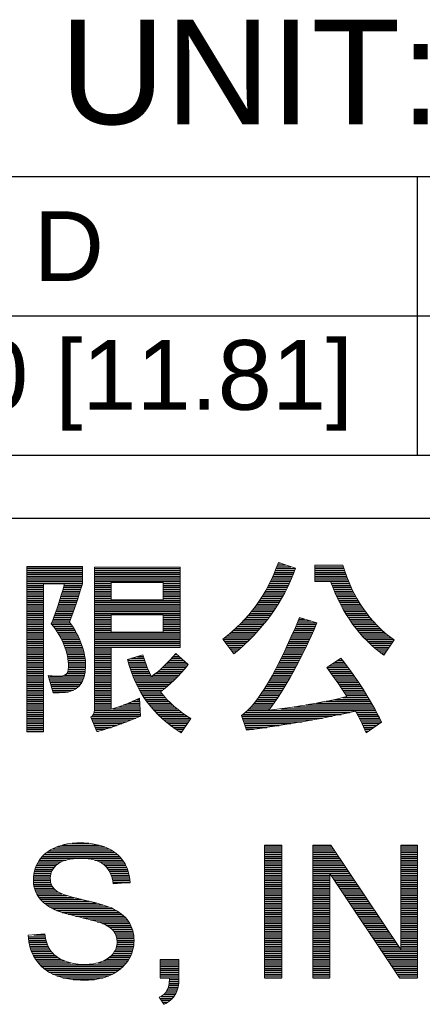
# Model space of a CAD drawing. Header units: millimetres. Extents: x 0 to 2125, y 1 to 1486.
# Tile 25 of 55: x 769 to 841, y 175 to 352. Entities that reach past the tile are written whole.
import ezdxf

# ---------------------------------------------------------------- set-up
doc = ezdxf.new("R2010")
doc.units = ezdxf.units.MM
doc.header["$LTSCALE"] = 77.505185
doc.layers.get('0').update_dxf_attribs({"linetype": 'CONTINUOUS'})
doc.layers.add('DF', color=3, linetype='CONTINUOUS')
doc.layers.add('TXT', color=7, linetype='CONTINUOUS')
doc.styles.get("Standard").update_dxf_attribs({"font": 'arial.ttf'})

# ---------------------------------------------------------------- blocks, each defined once
blk = doc.blocks.new('A$C16500')
at = {"color": 4}
for p, q in [((143.027, 18.912), (145.429, 18.912)), ((143.027, 18.831), (145.429, 18.831)), ((143.027, 18.75), (145.429, 18.75)), ((145.946, 18.831), (149.652, 18.831)), ((145.946, 18.75), (149.652, 18.75)), ((153.765, 18.75), (154.602, 18.75)), ((153.798, 18.831), (154.632, 18.831)), ((153.829, 18.912), (154.437, 18.912)), ((153.86, 18.992), (154.201, 18.992)), ((153.889, 19.073), (153.965, 19.073)), ((155.469, 18.912), (156.701, 18.912)), ((155.469, 18.831), (156.726, 18.831)), ((155.469, 18.75), (156.752, 18.75)), ((143.027, 18.669), (145.429, 18.669)), ((143.027, 18.589), (145.429, 18.589)), ((143.027, 18.508), (145.429, 18.508)), ((143.027, 18.427), (145.429, 18.427)), ((143.027, 18.346), (145.429, 18.346)), ((145.946, 18.669), (149.652, 18.669)), ((145.946, 18.589), (149.652, 18.589)), ((145.946, 18.508), (149.652, 18.508)), ((145.946, 18.427), (149.652, 18.427)), ((145.946, 18.346), (149.652, 18.346)), ((153.585, 18.346), (154.436, 18.346)), ((153.624, 18.427), (154.471, 18.427)), ((153.661, 18.508), (154.505, 18.508)), ((153.696, 18.589), (154.538, 18.589)), ((153.731, 18.669), (154.571, 18.669)), ((155.469, 18.669), (156.78, 18.669)), ((155.469, 18.589), (156.808, 18.589)), ((155.469, 18.508), (156.837, 18.508)), ((155.469, 18.427), (156.868, 18.427)), ((155.469, 18.346), (156.899, 18.346)), ((143.027, 18.266), (145.429, 18.266)), ((143.027, 18.185), (145.429, 18.185)), ((143.027, 18.104), (143.743, 18.104)), ((143.027, 18.023), (143.743, 18.023)), ((143.027, 17.943), (143.743, 17.943)), ((144.587, 17.943), (145.359, 17.943)), ((144.611, 18.023), (145.383, 18.023)), ((144.635, 18.104), (145.408, 18.104)), ((145.946, 18.266), (149.652, 18.266)), ((145.946, 18.185), (146.672, 18.185)), ((145.946, 18.104), (146.672, 18.104)), ((145.946, 18.023), (146.672, 18.023)), ((145.946, 17.943), (146.672, 17.943)), ((148.909, 18.185), (149.652, 18.185)), ((148.909, 18.104), (149.652, 18.104)), ((148.909, 18.023), (149.652, 18.023)), ((148.909, 17.943), (149.652, 17.943)), ((153.376, 17.943), (154.245, 17.943)), ((153.421, 18.023), (154.285, 18.023)), ((153.464, 18.104), (154.324, 18.104)), ((153.506, 18.185), (154.363, 18.185)), ((153.546, 18.266), (154.4, 18.266)), ((156.15, 18.266), (156.932, 18.266)), ((156.18, 18.185), (156.966, 18.185)), ((156.211, 18.104), (157.001, 18.104)), ((156.242, 18.023), (157.037, 18.023)), ((156.275, 17.943), (157.075, 17.943)), ((143.027, 17.862), (143.743, 17.862)), ((143.027, 17.781), (143.743, 17.781)), ((143.027, 17.7), (143.743, 17.7)), ((143.027, 17.62), (143.743, 17.62)), ((143.027, 17.539), (143.743, 17.539)), ((143.027, 17.458), (143.743, 17.458)), ((144.438, 17.458), (145.206, 17.458)), ((144.464, 17.539), (145.232, 17.539)), ((144.489, 17.62), (145.258, 17.62)), ((144.514, 17.7), (145.284, 17.7)), ((144.538, 17.781), (145.309, 17.781)), ((144.563, 17.862), (145.334, 17.862)), ((145.946, 17.862), (146.672, 17.862)), ((145.946, 17.781), (146.672, 17.781)), ((145.946, 17.7), (146.672, 17.7)), ((145.946, 17.62), (146.672, 17.62)), ((145.946, 17.539), (146.672, 17.539)), ((145.946, 17.458), (149.652, 17.458)), ((148.909, 17.862), (149.652, 17.862)), ((148.909, 17.781), (149.652, 17.781)), ((148.909, 17.7), (149.652, 17.7)), ((148.909, 17.62), (149.652, 17.62)), ((148.909, 17.539), (149.652, 17.539)), ((153.08, 17.458), (153.98, 17.458)), ((153.133, 17.539), (154.027, 17.539)), ((153.185, 17.62), (154.073, 17.62)), ((153.235, 17.7), (154.118, 17.7)), ((153.284, 17.781), (154.161, 17.781)), ((153.331, 17.862), (154.204, 17.862)), ((156.308, 17.862), (157.114, 17.862)), ((156.343, 17.781), (157.154, 17.781)), ((156.379, 17.7), (157.196, 17.7)), ((156.415, 17.62), (157.239, 17.62)), ((156.453, 17.539), (157.284, 17.539)), ((156.492, 17.458), (157.33, 17.458)), ((143.027, 17.377), (143.743, 17.377)), ((143.027, 17.297), (143.743, 17.297)), ((143.027, 17.216), (143.743, 17.216)), ((143.027, 17.135), (143.743, 17.135)), ((143.027, 17.054), (143.743, 17.054)), ((144.306, 17.054), (145.069, 17.054)), ((144.333, 17.135), (145.097, 17.135)), ((144.36, 17.216), (145.125, 17.216)), ((144.386, 17.297), (145.152, 17.297)), ((144.412, 17.377), (145.179, 17.377)), ((145.946, 17.377), (149.652, 17.377)), ((145.946, 17.297), (149.652, 17.297)), ((145.946, 17.216), (149.652, 17.216)), ((145.946, 17.135), (149.652, 17.135)), ((145.946, 17.054), (149.652, 17.054)), ((152.788, 17.054), (153.726, 17.054)), ((152.85, 17.135), (153.779, 17.135)), ((152.91, 17.216), (153.831, 17.216)), ((152.969, 17.297), (153.882, 17.297)), ((153.025, 17.377), (153.932, 17.377)), ((156.532, 17.377), (157.378, 17.377)), ((156.573, 17.297), (157.428, 17.297)), ((156.616, 17.216), (157.48, 17.216)), ((156.659, 17.135), (157.534, 17.135)), ((156.705, 17.054), (157.589, 17.054)), ((143.027, 16.974), (143.743, 16.974)), ((143.027, 16.893), (143.743, 16.893)), ((143.027, 16.812), (143.743, 16.812)), ((143.027, 16.731), (143.743, 16.731)), ((143.027, 16.651), (143.743, 16.651)), ((144.163, 16.651), (144.922, 16.651)), ((144.193, 16.731), (144.952, 16.731)), ((144.222, 16.812), (144.982, 16.812)), ((144.251, 16.893), (145.011, 16.893)), ((144.279, 16.974), (145.04, 16.974)), ((145.946, 16.974), (149.652, 16.974)), ((145.946, 16.893), (149.652, 16.893)), ((145.946, 16.812), (146.672, 16.812)), ((145.946, 16.731), (146.672, 16.731)), ((145.946, 16.651), (146.672, 16.651)), ((148.909, 16.812), (149.652, 16.812)), ((148.909, 16.731), (149.652, 16.731)), ((148.909, 16.651), (149.652, 16.651)), ((152.447, 16.651), (153.437, 16.651)), ((152.52, 16.731), (153.497, 16.731)), ((152.59, 16.812), (153.557, 16.812)), ((152.658, 16.893), (153.614, 16.893)), ((152.724, 16.974), (153.671, 16.974)), ((154.777, 16.651), (155.018, 16.651)), ((156.751, 16.974), (157.647, 16.974)), ((156.799, 16.893), (157.707, 16.893)), ((156.849, 16.812), (157.769, 16.812)), ((156.9, 16.731), (157.834, 16.731)), ((156.952, 16.651), (157.901, 16.651)), ((143.027, 16.57), (143.743, 16.57)), ((143.027, 16.489), (143.743, 16.489)), ((143.027, 16.408), (143.743, 16.408)), ((143.027, 16.328), (143.743, 16.328)), ((143.027, 16.247), (143.743, 16.247)), ((144.101, 16.489), (144.896, 16.489)), ((144.113, 16.408), (144.95, 16.408)), ((144.133, 16.57), (144.891, 16.57)), ((144.174, 16.328), (145.002, 16.328)), ((144.233, 16.247), (145.052, 16.247)), ((145.946, 16.57), (146.672, 16.57)), ((145.946, 16.489), (146.672, 16.489)), ((145.946, 16.408), (146.672, 16.408)), ((145.946, 16.328), (146.672, 16.328)), ((145.946, 16.247), (146.672, 16.247)), ((148.909, 16.57), (149.652, 16.57)), ((148.909, 16.489), (149.652, 16.489)), ((148.909, 16.408), (149.652, 16.408)), ((148.909, 16.328), (149.652, 16.328)), ((148.909, 16.247), (149.652, 16.247)), ((152.046, 16.247), (153.108, 16.247)), ((152.132, 16.328), (153.177, 16.328)), ((152.215, 16.408), (153.245, 16.408)), ((152.295, 16.489), (153.31, 16.489)), ((152.372, 16.57), (153.374, 16.57)), ((154.607, 16.247), (155.454, 16.247)), ((154.641, 16.328), (155.49, 16.328)), ((154.676, 16.408), (155.525, 16.408)), ((154.71, 16.489), (155.559, 16.489)), ((154.744, 16.57), (155.291, 16.57)), ((157.007, 16.57), (157.971, 16.57)), ((157.063, 16.489), (158.044, 16.489)), ((157.121, 16.408), (158.12, 16.408)), ((157.181, 16.328), (158.2, 16.328)), ((157.243, 16.247), (158.282, 16.247)), ((143.027, 16.166), (143.743, 16.166)), ((143.027, 16.085), (143.743, 16.085)), ((143.027, 16.005), (143.743, 16.005)), ((143.027, 15.924), (143.743, 15.924)), ((143.027, 15.843), (143.743, 15.843)), ((143.027, 15.762), (143.743, 15.762)), ((144.288, 16.166), (145.099, 16.166)), ((144.341, 16.085), (145.145, 16.085)), ((144.392, 16.005), (145.189, 16.005)), ((144.439, 15.924), (145.23, 15.924)), ((144.484, 15.843), (145.269, 15.843)), ((144.526, 15.762), (145.306, 15.762)), ((145.946, 16.166), (146.672, 16.166)), ((145.946, 16.085), (149.652, 16.085)), ((145.946, 16.005), (149.652, 16.005)), ((145.946, 15.924), (149.652, 15.924)), ((145.946, 15.843), (149.652, 15.843)), ((145.946, 15.762), (149.652, 15.762)), ((148.909, 16.166), (149.652, 16.166)), ((151.506, 15.762), (152.655, 15.762)), ((151.57, 15.843), (152.735, 15.843)), ((151.672, 15.924), (152.814, 15.924)), ((151.771, 16.005), (152.89, 16.005)), ((151.866, 16.085), (152.965, 16.085)), ((151.958, 16.166), (153.037, 16.166)), ((154.393, 15.762), (155.237, 15.762)), ((154.43, 15.843), (155.274, 15.843)), ((154.465, 15.924), (155.311, 15.924)), ((154.501, 16.005), (155.347, 16.005)), ((154.537, 16.085), (155.383, 16.085)), ((154.572, 16.166), (155.419, 16.166)), ((157.308, 16.166), (158.369, 16.166)), ((157.374, 16.085), (158.46, 16.085)), ((157.443, 16.005), (158.555, 16.005)), ((157.515, 15.924), (158.655, 15.924)), ((157.589, 15.843), (158.76, 15.843)), ((157.666, 15.762), (158.87, 15.762)), ((143.027, 15.682), (143.743, 15.682)), ((143.027, 15.601), (143.743, 15.601)), ((143.027, 15.52), (143.743, 15.52)), ((143.027, 15.439), (143.743, 15.439)), ((143.027, 15.359), (143.743, 15.359)), ((144.565, 15.682), (145.34, 15.682)), ((144.602, 15.601), (145.373, 15.601)), ((144.635, 15.52), (145.403, 15.52)), ((144.666, 15.439), (145.43, 15.439)), ((144.695, 15.359), (145.455, 15.359)), ((145.946, 15.682), (149.652, 15.682)), ((145.946, 15.601), (149.652, 15.601)), ((145.946, 15.52), (149.652, 15.52)), ((145.946, 15.439), (149.652, 15.439)), ((145.946, 15.359), (146.672, 15.359)), ((151.567, 15.682), (152.572, 15.682)), ((151.627, 15.601), (152.487, 15.601)), ((151.688, 15.52), (152.399, 15.52)), ((151.749, 15.439), (152.31, 15.439)), ((151.809, 15.359), (152.218, 15.359)), ((154.208, 15.359), (155.047, 15.359)), ((154.246, 15.439), (155.086, 15.439)), ((154.283, 15.52), (155.124, 15.52)), ((154.32, 15.601), (155.162, 15.601)), ((154.357, 15.682), (155.2, 15.682)), ((157.747, 15.682), (158.848, 15.682)), ((157.83, 15.601), (158.793, 15.601)), ((157.917, 15.52), (158.739, 15.52)), ((158.008, 15.439), (158.684, 15.439)), ((158.103, 15.359), (158.63, 15.359)), ((143.027, 15.278), (143.743, 15.278)), ((143.027, 15.197), (143.743, 15.197)), ((143.027, 15.116), (143.743, 15.116)), ((143.027, 15.036), (143.743, 15.036)), ((143.027, 14.955), (143.743, 14.955)), ((144.72, 15.278), (145.478, 15.278)), ((144.743, 15.197), (145.498, 15.197)), ((144.763, 15.116), (145.516, 15.116)), ((144.78, 15.036), (145.531, 15.036)), ((144.794, 14.955), (145.544, 14.955)), ((145.946, 15.278), (146.672, 15.278)), ((145.946, 15.197), (146.672, 15.197)), ((145.946, 15.116), (146.672, 15.116)), ((145.946, 15.036), (146.672, 15.036)), ((145.946, 14.955), (146.672, 14.955)), ((147.546, 14.955), (148.089, 14.955)), ((147.807, 15.036), (148.064, 15.036)), ((149.284, 14.955), (149.701, 14.955)), ((149.357, 15.036), (149.612, 15.036)), ((149.427, 15.116), (149.524, 15.116)), ((151.87, 15.278), (152.123, 15.278)), ((151.93, 15.197), (152.026, 15.197)), ((154.013, 14.955), (154.848, 14.955)), ((154.053, 15.036), (154.888, 15.036)), ((154.092, 15.116), (154.929, 15.116)), ((154.131, 15.197), (154.969, 15.197)), ((154.17, 15.278), (155.008, 15.278)), ((156.588, 14.955), (156.594, 14.955)), ((158.202, 15.278), (158.575, 15.278)), ((158.306, 15.197), (158.52, 15.197)), ((158.416, 15.116), (158.466, 15.116)), ((143.027, 14.874), (143.743, 14.874)), ((143.027, 14.793), (143.743, 14.793)), ((143.027, 14.713), (143.743, 14.713)), ((143.027, 14.632), (143.743, 14.632)), ((143.027, 14.551), (143.743, 14.551)), ((143.027, 14.47), (143.743, 14.47)), ((144.805, 14.874), (145.554, 14.874)), ((144.814, 14.793), (145.561, 14.793)), ((144.816, 14.47), (145.561, 14.47)), ((144.82, 14.713), (145.565, 14.713)), ((144.822, 14.551), (145.566, 14.551)), ((144.823, 14.632), (145.567, 14.632)), ((145.946, 14.874), (146.672, 14.874)), ((145.946, 14.793), (146.672, 14.793)), ((145.946, 14.713), (146.672, 14.713)), ((145.946, 14.632), (146.672, 14.632)), ((145.946, 14.551), (146.672, 14.551)), ((145.946, 14.47), (146.672, 14.47)), ((147.379, 14.874), (148.115, 14.874)), ((147.401, 14.793), (148.142, 14.793)), ((147.424, 14.713), (148.17, 14.713)), ((147.449, 14.632), (148.201, 14.632)), ((147.474, 14.551), (148.233, 14.551)), ((147.501, 14.47), (148.266, 14.47)), ((148.793, 14.47), (149.822, 14.47)), ((148.883, 14.551), (149.892, 14.551)), ((148.969, 14.632), (149.961, 14.632)), ((149.052, 14.713), (149.968, 14.713)), ((149.132, 14.793), (149.879, 14.793)), ((149.209, 14.874), (149.79, 14.874)), ((153.766, 14.47), (154.594, 14.47)), ((153.808, 14.551), (154.637, 14.551)), ((153.85, 14.632), (154.68, 14.632)), ((153.892, 14.713), (154.723, 14.713)), ((153.933, 14.793), (154.765, 14.793)), ((153.973, 14.874), (154.806, 14.874)), ((155.985, 14.551), (156.905, 14.551)), ((156.045, 14.47), (156.965, 14.47)), ((156.09, 14.632), (156.845, 14.632)), ((156.215, 14.713), (156.783, 14.713)), ((156.339, 14.793), (156.721, 14.793)), ((156.463, 14.874), (156.658, 14.874)), ((143.027, 14.39), (143.743, 14.39)), ((143.027, 14.309), (143.743, 14.309)), ((143.027, 14.228), (143.743, 14.228)), ((143.027, 14.147), (143.743, 14.147)), ((143.027, 14.067), (143.743, 14.067)), ((143.967, 14.147), (145.505, 14.147)), ((143.989, 14.067), (145.478, 14.067)), ((144.654, 14.228), (145.527, 14.228)), ((144.76, 14.309), (145.542, 14.309)), ((144.798, 14.39), (145.554, 14.39)), ((145.946, 14.39), (146.672, 14.39)), ((145.946, 14.309), (146.672, 14.309)), ((145.946, 14.228), (146.672, 14.228)), ((145.946, 14.147), (146.672, 14.147)), ((145.946, 14.067), (146.672, 14.067)), ((147.53, 14.39), (148.302, 14.39)), ((147.559, 14.309), (148.34, 14.309)), ((147.59, 14.228), (148.38, 14.228)), ((147.623, 14.147), (149.524, 14.147)), ((147.657, 14.067), (149.444, 14.067)), ((148.497, 14.228), (149.602, 14.228)), ((148.601, 14.309), (149.677, 14.309)), ((148.699, 14.39), (149.751, 14.39)), ((153.543, 14.067), (154.368, 14.067)), ((153.589, 14.147), (154.415, 14.147)), ((153.634, 14.228), (154.46, 14.228)), ((153.679, 14.309), (154.505, 14.309)), ((153.723, 14.39), (154.55, 14.39)), ((156.104, 14.39), (157.024, 14.39)), ((156.163, 14.309), (157.082, 14.309)), ((156.222, 14.228), (157.139, 14.228)), ((156.28, 14.147), (157.196, 14.147)), ((156.338, 14.067), (157.252, 14.067)), ((143.027, 13.986), (143.743, 13.986)), ((143.027, 13.905), (143.743, 13.905)), ((143.027, 13.824), (143.743, 13.824)), ((143.027, 13.744), (143.743, 13.744)), ((143.027, 13.663), (143.743, 13.663)), ((144.012, 13.986), (145.444, 13.986)), ((144.034, 13.905), (145.4, 13.905)), ((144.057, 13.824), (145.345, 13.824)), ((144.08, 13.744), (145.274, 13.744)), ((144.102, 13.663), (145.18, 13.663)), ((145.946, 13.986), (146.672, 13.986)), ((145.946, 13.905), (146.672, 13.905)), ((145.946, 13.824), (146.672, 13.824)), ((145.946, 13.744), (146.672, 13.744)), ((145.946, 13.663), (146.672, 13.663)), ((147.692, 13.986), (149.362, 13.986)), ((147.729, 13.905), (149.276, 13.905)), ((147.768, 13.824), (149.187, 13.824)), ((147.808, 13.744), (149.094, 13.744)), ((147.85, 13.663), (148.997, 13.663)), ((153.301, 13.663), (154.128, 13.663)), ((153.351, 13.744), (154.177, 13.744)), ((153.401, 13.824), (154.226, 13.824)), ((153.449, 13.905), (154.274, 13.905)), ((153.497, 13.986), (154.322, 13.986)), ((156.395, 13.986), (157.307, 13.986)), ((156.452, 13.905), (157.361, 13.905)), ((156.507, 13.824), (157.415, 13.824)), ((156.562, 13.744), (157.467, 13.744)), ((156.616, 13.663), (157.52, 13.663)), ((143.027, 13.582), (143.743, 13.582)), ((143.027, 13.501), (143.743, 13.501)), ((143.027, 13.421), (143.743, 13.421)), ((143.027, 13.34), (143.743, 13.34)), ((143.027, 13.259), (143.743, 13.259)), ((144.125, 13.582), (145.046, 13.582)), ((144.148, 13.501), (144.82, 13.501)), ((145.946, 13.582), (146.672, 13.582)), ((145.946, 13.501), (146.672, 13.501)), ((145.946, 13.421), (146.672, 13.421)), ((145.946, 13.34), (146.672, 13.34)), ((145.946, 13.259), (146.672, 13.259)), ((147.894, 13.582), (148.895, 13.582)), ((147.94, 13.501), (148.8, 13.501)), ((147.988, 13.421), (148.864, 13.421)), ((148.038, 13.34), (148.931, 13.34)), ((148.09, 13.259), (149.002, 13.259)), ((153.029, 13.259), (153.869, 13.259)), ((153.087, 13.34), (153.922, 13.34)), ((153.142, 13.421), (153.975, 13.421)), ((153.197, 13.501), (154.027, 13.501)), ((153.249, 13.582), (154.078, 13.582)), ((156.67, 13.582), (157.571, 13.582)), ((156.679, 13.259), (157.769, 13.259)), ((156.721, 13.501), (157.622, 13.501)), ((156.772, 13.421), (157.672, 13.421)), ((156.821, 13.34), (157.721, 13.34)), ((143.027, 13.178), (143.743, 13.178)), ((143.027, 13.098), (143.743, 13.098)), ((143.027, 13.017), (143.743, 13.017)), ((143.027, 12.936), (143.743, 12.936)), ((143.027, 12.855), (143.743, 12.855)), ((143.027, 12.775), (143.743, 12.775)), ((145.946, 13.178), (146.672, 13.178)), ((145.946, 13.098), (146.672, 13.098)), ((145.946, 13.017), (146.672, 13.017)), ((145.946, 12.936), (146.672, 12.936)), ((145.946, 12.855), (146.672, 12.855)), ((145.946, 12.775), (146.672, 12.775)), ((146.746, 12.775), (147.921, 12.775)), ((146.987, 12.855), (147.916, 12.855)), ((147.205, 12.936), (147.912, 12.936)), ((147.406, 13.017), (147.908, 13.017)), ((147.596, 13.098), (147.903, 13.098)), ((147.776, 13.178), (147.899, 13.178)), ((148.145, 13.178), (149.076, 13.178)), ((148.202, 13.098), (149.154, 13.098)), ((148.261, 13.017), (149.235, 13.017)), ((148.323, 12.936), (149.322, 12.936)), ((148.388, 12.855), (149.412, 12.855)), ((148.456, 12.775), (149.508, 12.775)), ((152.632, 12.775), (153.527, 12.775)), ((152.707, 12.855), (153.587, 12.855)), ((152.777, 12.936), (153.645, 12.936)), ((152.844, 13.017), (153.703, 13.017)), ((152.908, 13.098), (153.759, 13.098)), ((152.97, 13.178), (153.814, 13.178)), ((154.002, 12.775), (158.047, 12.775)), ((154.578, 12.855), (158.002, 12.855)), ((155.086, 12.936), (157.957, 12.936)), ((155.541, 13.017), (157.911, 13.017)), ((155.954, 13.098), (157.864, 13.098)), ((156.332, 13.178), (157.817, 13.178)), ((143.027, 12.694), (143.743, 12.694)), ((143.027, 12.613), (143.743, 12.613)), ((143.027, 12.532), (143.743, 12.532)), ((143.027, 12.452), (143.743, 12.452)), ((143.027, 12.371), (143.743, 12.371)), ((145.804, 12.371), (147.732, 12.371)), ((145.84, 12.452), (147.921, 12.452)), ((145.901, 12.532), (147.934, 12.532)), ((145.932, 12.613), (147.929, 12.613)), ((145.944, 12.694), (147.925, 12.694)), ((148.527, 12.694), (149.609, 12.694)), ((148.601, 12.613), (149.715, 12.613)), ((148.678, 12.532), (149.828, 12.532)), ((148.76, 12.452), (149.947, 12.452)), ((148.845, 12.371), (150.074, 12.371)), ((152.309, 12.452), (156.215, 12.452)), ((152.336, 12.371), (155.805, 12.371)), ((152.371, 12.532), (156.603, 12.532)), ((152.466, 12.613), (156.971, 12.613)), ((152.553, 12.694), (158.09, 12.694)), ((157.251, 12.613), (158.134, 12.613)), ((157.298, 12.532), (158.176, 12.532)), ((157.343, 12.452), (158.218, 12.452)), ((157.386, 12.371), (158.26, 12.371)), ((143.027, 12.29), (143.743, 12.29)), ((143.027, 12.209), (143.743, 12.209)), ((143.027, 12.129), (143.743, 12.129)), ((143.027, 12.048), (143.743, 12.048)), ((143.027, 11.967), (143.743, 11.967)), ((145.839, 12.29), (147.537, 12.29)), ((145.874, 12.209), (147.336, 12.209)), ((145.909, 12.129), (147.126, 12.129)), ((145.943, 12.048), (146.906, 12.048)), ((145.978, 11.967), (146.672, 11.967)), ((148.934, 12.29), (150.077, 12.29)), ((149.028, 12.209), (150.021, 12.209)), ((149.127, 12.129), (149.966, 12.129)), ((149.231, 12.048), (149.91, 12.048)), ((149.341, 11.967), (149.854, 11.967)), ((152.364, 12.29), (155.373, 12.29)), ((152.391, 12.209), (154.916, 12.209)), ((152.419, 12.129), (154.434, 12.129)), ((152.447, 12.048), (153.926, 12.048)), ((152.474, 11.967), (153.389, 11.967)), ((157.428, 12.29), (158.3, 12.29)), ((157.468, 12.209), (158.341, 12.209)), ((157.508, 12.129), (158.254, 12.129)), ((157.546, 12.048), (158.137, 12.048)), ((157.583, 11.967), (158.02, 11.967)), ((143.027, 11.886), (143.743, 11.886)), ((143.027, 11.806), (143.743, 11.806)), ((146.013, 11.886), (146.417, 11.886)), ((146.047, 11.806), (146.127, 11.806)), ((149.456, 11.886), (149.798, 11.886)), ((149.579, 11.806), (149.742, 11.806)), ((152.502, 11.886), (152.822, 11.886)), ((157.619, 11.886), (157.904, 11.886)), ((157.655, 11.806), (157.787, 11.806)), ((144.554, 6.88), (146.145, 6.88)), ((144.978, 6.961), (145.702, 6.961)), ((153.288, 6.88), (154.048, 6.88)), ((155.38, 6.88), (156.161, 6.88)), ((159.177, 6.88), (159.906, 6.88)), ((143.698, 6.395), (147.024, 6.395)), ((143.779, 6.476), (146.939, 6.476)), ((143.875, 6.557), (146.839, 6.557)), ((143.99, 6.638), (146.721, 6.638)), ((144.131, 6.718), (146.576, 6.718)), ((144.311, 6.799), (146.393, 6.799)), ((153.288, 6.799), (154.048, 6.799)), ((153.288, 6.718), (154.048, 6.718)), ((153.288, 6.638), (154.048, 6.638)), ((153.288, 6.557), (154.048, 6.557)), ((153.288, 6.476), (154.048, 6.476)), ((153.288, 6.395), (154.048, 6.395)), ((155.38, 6.799), (156.215, 6.799)), ((155.38, 6.718), (156.269, 6.718)), ((155.38, 6.638), (156.323, 6.638)), ((155.38, 6.557), (156.377, 6.557)), ((155.38, 6.476), (156.431, 6.476)), ((155.38, 6.395), (156.485, 6.395)), ((159.177, 6.799), (159.906, 6.799)), ((159.177, 6.718), (159.906, 6.718)), ((159.177, 6.638), (159.906, 6.638)), ((159.177, 6.557), (159.906, 6.557)), ((159.177, 6.476), (159.906, 6.476)), ((159.177, 6.395), (159.906, 6.395)), ((143.433, 5.992), (144.28, 5.992)), ((143.473, 6.072), (144.374, 6.072)), ((143.518, 6.153), (144.506, 6.153)), ((143.569, 6.234), (144.718, 6.234)), ((143.629, 6.315), (147.097, 6.315)), ((145.963, 6.234), (147.161, 6.234)), ((146.171, 6.153), (147.216, 6.153)), ((146.307, 6.072), (147.265, 6.072)), ((146.406, 5.992), (147.307, 5.992)), ((153.288, 6.315), (154.048, 6.315)), ((153.288, 6.234), (154.048, 6.234)), ((153.288, 6.153), (154.048, 6.153)), ((153.288, 6.072), (154.048, 6.072)), ((153.288, 5.992), (154.048, 5.992)), ((155.38, 6.315), (156.539, 6.315)), ((155.38, 6.234), (156.593, 6.234)), ((155.38, 6.153), (156.647, 6.153)), ((155.38, 6.072), (156.701, 6.072)), ((155.38, 5.992), (156.755, 5.992)), ((159.177, 6.315), (159.906, 6.315)), ((159.177, 6.234), (159.906, 6.234)), ((159.177, 6.153), (159.906, 6.153)), ((159.177, 6.072), (159.906, 6.072)), ((159.177, 5.992), (159.906, 5.992)), ((143.319, 5.588), (144.051, 5.588)), ((143.332, 5.669), (144.072, 5.669)), ((143.349, 5.749), (144.103, 5.749)), ((143.372, 5.83), (144.147, 5.83)), ((143.4, 5.911), (144.205, 5.911)), ((146.484, 5.911), (147.345, 5.911)), ((146.546, 5.83), (147.377, 5.83)), ((146.597, 5.749), (147.405, 5.749)), ((146.638, 5.669), (147.429, 5.669)), ((146.672, 5.588), (147.448, 5.588)), ((153.288, 5.911), (154.048, 5.911)), ((153.288, 5.83), (154.048, 5.83)), ((153.288, 5.749), (154.048, 5.749)), ((153.288, 5.669), (154.048, 5.669)), ((153.288, 5.588), (154.048, 5.588)), ((155.38, 5.911), (156.809, 5.911)), ((155.38, 5.83), (156.863, 5.83)), ((155.38, 5.749), (156.918, 5.749)), ((155.38, 5.669), (156.972, 5.669)), ((155.38, 5.588), (156.109, 5.588)), ((156.151, 5.588), (157.026, 5.588)), ((159.177, 5.911), (159.906, 5.911)), ((159.177, 5.83), (159.906, 5.83)), ((159.177, 5.749), (159.906, 5.749)), ((159.177, 5.669), (159.906, 5.669)), ((159.177, 5.588), (159.906, 5.588)), ((143.307, 5.426), (144.039, 5.426)), ((143.308, 5.346), (144.045, 5.346)), ((143.311, 5.507), (144.041, 5.507)), ((143.312, 5.265), (144.06, 5.265)), ((143.322, 5.184), (144.086, 5.184)), ((146.699, 5.507), (147.463, 5.507)), ((146.721, 5.426), (147.475, 5.426)), ((146.739, 5.346), (147.483, 5.346)), ((146.752, 5.265), (147.488, 5.265)), ((153.288, 5.507), (154.048, 5.507)), ((153.288, 5.426), (154.048, 5.426)), ((153.288, 5.346), (154.048, 5.346)), ((153.288, 5.265), (154.048, 5.265)), ((153.288, 5.184), (154.048, 5.184)), ((155.38, 5.507), (156.109, 5.507)), ((155.38, 5.426), (156.109, 5.426)), ((155.38, 5.346), (156.109, 5.346)), ((155.38, 5.265), (156.109, 5.265)), ((155.38, 5.184), (156.109, 5.184)), ((156.205, 5.507), (157.08, 5.507)), ((156.259, 5.426), (157.134, 5.426)), ((156.313, 5.346), (157.188, 5.346)), ((156.367, 5.265), (157.242, 5.265)), ((156.421, 5.184), (157.296, 5.184)), ((159.177, 5.507), (159.906, 5.507)), ((159.177, 5.426), (159.906, 5.426)), ((159.177, 5.346), (159.906, 5.346)), ((159.177, 5.265), (159.906, 5.265)), ((159.177, 5.184), (159.906, 5.184)), ((143.336, 5.103), (144.126, 5.103)), ((143.356, 5.023), (144.181, 5.023)), ((143.381, 4.942), (144.258, 4.942)), ((143.413, 4.861), (144.373, 4.861)), ((143.451, 4.78), (144.542, 4.78)), ((143.496, 4.7), (144.765, 4.7)), ((153.288, 5.103), (154.048, 5.103)), ((153.288, 5.023), (154.048, 5.023)), ((153.288, 4.942), (154.048, 4.942)), ((153.288, 4.861), (154.048, 4.861)), ((153.288, 4.78), (154.048, 4.78)), ((153.288, 4.7), (154.048, 4.7)), ((155.38, 5.103), (156.109, 5.103)), ((155.38, 5.023), (156.109, 5.023)), ((155.38, 4.942), (156.109, 4.942)), ((155.38, 4.861), (156.109, 4.861)), ((155.38, 4.78), (156.109, 4.78)), ((155.38, 4.7), (156.109, 4.7)), ((156.475, 5.103), (157.35, 5.103)), ((156.529, 5.023), (157.404, 5.023)), ((156.583, 4.942), (157.458, 4.942)), ((156.637, 4.861), (157.512, 4.861)), ((156.691, 4.78), (157.566, 4.78)), ((156.745, 4.7), (157.62, 4.7)), ((159.177, 5.103), (159.906, 5.103)), ((159.177, 5.023), (159.906, 5.023)), ((159.177, 4.942), (159.906, 4.942)), ((159.177, 4.861), (159.906, 4.861)), ((159.177, 4.78), (159.906, 4.78)), ((159.177, 4.7), (159.906, 4.7)), ((143.55, 4.619), (145.041, 4.619)), ((143.613, 4.538), (145.369, 4.538)), ((143.688, 4.457), (145.714, 4.457)), ((143.775, 4.377), (146.03, 4.377)), ((143.878, 4.296), (146.312, 4.296)), ((153.288, 4.619), (154.048, 4.619)), ((153.288, 4.538), (154.048, 4.538)), ((153.288, 4.457), (154.048, 4.457)), ((153.288, 4.377), (154.048, 4.377)), ((153.288, 4.296), (154.048, 4.296)), ((155.38, 4.619), (156.109, 4.619)), ((155.38, 4.538), (156.109, 4.538)), ((155.38, 4.457), (156.109, 4.457)), ((155.38, 4.377), (156.109, 4.377)), ((155.38, 4.296), (156.109, 4.296)), ((156.799, 4.619), (157.674, 4.619)), ((156.853, 4.538), (157.728, 4.538)), ((156.907, 4.457), (157.782, 4.457)), ((156.961, 4.377), (157.836, 4.377)), ((157.015, 4.296), (157.89, 4.296)), ((159.177, 4.619), (159.906, 4.619)), ((159.177, 4.538), (159.906, 4.538)), ((159.177, 4.457), (159.906, 4.457)), ((159.177, 4.377), (159.906, 4.377)), ((159.177, 4.296), (159.906, 4.296)), ((144, 4.215), (146.552, 4.215)), ((144.145, 4.134), (146.739, 4.134)), ((144.328, 4.054), (146.89, 4.054)), ((144.557, 3.973), (147.017, 3.973)), ((144.828, 3.892), (147.126, 3.892)), ((153.288, 4.215), (154.048, 4.215)), ((153.288, 4.134), (154.048, 4.134)), ((153.288, 4.054), (154.048, 4.054)), ((153.288, 3.973), (154.048, 3.973)), ((153.288, 3.892), (154.048, 3.892)), ((155.38, 4.215), (156.109, 4.215)), ((155.38, 4.134), (156.109, 4.134)), ((155.38, 4.054), (156.109, 4.054)), ((155.38, 3.973), (156.109, 3.973)), ((155.38, 3.892), (156.109, 3.892)), ((157.069, 4.215), (157.944, 4.215)), ((157.123, 4.134), (157.998, 4.134)), ((157.177, 4.054), (158.052, 4.054)), ((157.231, 3.973), (158.106, 3.973)), ((157.285, 3.892), (158.16, 3.892)), ((159.177, 4.215), (159.906, 4.215)), ((159.177, 4.134), (159.906, 4.134)), ((159.177, 4.054), (159.906, 4.054)), ((159.177, 3.973), (159.906, 3.973)), ((159.177, 3.892), (159.906, 3.892)), ((145.135, 3.811), (147.219, 3.811)), ((145.466, 3.731), (147.299, 3.731)), ((145.781, 3.65), (147.368, 3.65)), ((146.068, 3.569), (147.426, 3.569)), ((146.301, 3.488), (147.476, 3.488)), ((146.473, 3.408), (147.518, 3.408)), ((153.288, 3.811), (154.048, 3.811)), ((153.288, 3.731), (154.048, 3.731)), ((153.288, 3.65), (154.048, 3.65)), ((153.288, 3.569), (154.048, 3.569)), ((153.288, 3.488), (154.048, 3.488)), ((153.288, 3.408), (154.048, 3.408)), ((155.38, 3.811), (156.109, 3.811)), ((155.38, 3.731), (156.109, 3.731)), ((155.38, 3.65), (156.109, 3.65)), ((155.38, 3.569), (156.109, 3.569)), ((155.38, 3.488), (156.109, 3.488)), ((155.38, 3.408), (156.109, 3.408)), ((157.339, 3.811), (158.214, 3.811)), ((157.393, 3.731), (158.268, 3.731)), ((157.447, 3.65), (158.322, 3.65)), ((157.501, 3.569), (158.376, 3.569)), ((157.555, 3.488), (158.43, 3.488)), ((157.609, 3.408), (158.484, 3.408)), ((159.177, 3.811), (159.906, 3.811)), ((159.177, 3.731), (159.906, 3.731)), ((159.177, 3.65), (159.906, 3.65)), ((159.177, 3.569), (159.906, 3.569)), ((159.177, 3.488), (159.906, 3.488)), ((159.177, 3.408), (159.906, 3.408)), ((143.326, 3.004), (143.81, 3.004)), ((146.603, 3.327), (147.554, 3.327)), ((146.7, 3.246), (147.584, 3.246)), ((146.772, 3.165), (147.608, 3.165)), ((146.827, 3.085), (147.627, 3.085)), ((146.868, 3.004), (147.642, 3.004)), ((153.288, 3.327), (154.048, 3.327)), ((153.288, 3.246), (154.048, 3.246)), ((153.288, 3.165), (154.048, 3.165)), ((153.288, 3.085), (154.048, 3.085)), ((153.288, 3.004), (154.048, 3.004)), ((155.38, 3.327), (156.109, 3.327)), ((155.38, 3.246), (156.109, 3.246)), ((155.38, 3.165), (156.109, 3.165)), ((155.38, 3.085), (156.109, 3.085)), ((155.38, 3.004), (156.109, 3.004)), ((157.663, 3.327), (158.538, 3.327)), ((157.717, 3.246), (158.592, 3.246)), ((157.771, 3.165), (158.646, 3.165)), ((157.825, 3.085), (158.7, 3.085)), ((157.879, 3.004), (158.754, 3.004)), ((159.177, 3.327), (159.906, 3.327)), ((159.177, 3.246), (159.906, 3.246)), ((159.177, 3.165), (159.906, 3.165)), ((159.177, 3.085), (159.906, 3.085)), ((159.177, 3.004), (159.906, 3.004)), ((143.09, 2.923), (143.822, 2.923)), ((143.095, 2.842), (143.837, 2.842)), ((143.104, 2.762), (143.857, 2.762)), ((143.116, 2.681), (143.88, 2.681)), ((143.131, 2.6), (143.907, 2.6)), ((146.897, 2.923), (147.652, 2.923)), ((146.915, 2.842), (147.657, 2.842)), ((146.922, 2.6), (147.651, 2.6)), ((146.925, 2.762), (147.659, 2.762)), ((146.928, 2.681), (147.657, 2.681)), ((153.288, 2.923), (154.048, 2.923)), ((153.288, 2.842), (154.048, 2.842)), ((153.288, 2.762), (154.048, 2.762)), ((153.288, 2.681), (154.048, 2.681)), ((153.288, 2.6), (154.048, 2.6)), ((155.38, 2.923), (156.109, 2.923)), ((155.38, 2.842), (156.109, 2.842)), ((155.38, 2.762), (156.109, 2.762)), ((155.38, 2.681), (156.109, 2.681)), ((155.38, 2.6), (156.109, 2.6)), ((157.933, 2.923), (158.808, 2.923)), ((157.987, 2.842), (158.862, 2.842)), ((158.041, 2.762), (158.916, 2.762)), ((158.095, 2.681), (158.97, 2.681)), ((158.149, 2.6), (159.024, 2.6)), ((159.177, 2.923), (159.906, 2.923)), ((159.177, 2.842), (159.906, 2.842)), ((159.177, 2.762), (159.906, 2.762)), ((159.177, 2.681), (159.906, 2.681)), ((159.177, 2.6), (159.906, 2.6)), ((143.15, 2.519), (143.941, 2.519)), ((143.173, 2.439), (143.981, 2.439)), ((143.199, 2.358), (144.028, 2.358)), ((143.23, 2.277), (144.086, 2.277)), ((143.265, 2.196), (144.157, 2.196)), ((146.759, 2.196), (147.553, 2.196)), ((146.812, 2.277), (147.582, 2.277)), ((146.854, 2.358), (147.607, 2.358)), ((146.886, 2.439), (147.626, 2.439)), ((146.909, 2.519), (147.641, 2.519)), ((153.288, 2.519), (154.048, 2.519)), ((153.288, 2.439), (154.048, 2.439)), ((153.288, 2.358), (154.048, 2.358)), ((153.288, 2.277), (154.048, 2.277)), ((153.288, 2.196), (154.048, 2.196)), ((155.38, 2.519), (156.109, 2.519)), ((155.38, 2.439), (156.109, 2.439)), ((155.38, 2.358), (156.109, 2.358)), ((155.38, 2.277), (156.109, 2.277)), ((155.38, 2.196), (156.109, 2.196)), ((158.203, 2.519), (159.079, 2.519)), ((158.256, 2.439), (159.133, 2.439)), ((158.31, 2.358), (159.906, 2.358)), ((158.364, 2.277), (159.906, 2.277)), ((158.418, 2.196), (159.906, 2.196)), ((159.177, 2.519), (159.906, 2.519)), ((159.177, 2.439), (159.906, 2.439)), ((143.305, 2.116), (144.245, 2.116)), ((143.349, 2.035), (144.353, 2.035)), ((143.399, 1.954), (144.489, 1.954)), ((143.455, 1.873), (144.662, 1.873)), ((143.518, 1.793), (144.907, 1.793)), ((143.588, 1.712), (147.258, 1.712)), ((146.091, 1.793), (147.325, 1.793)), ((146.325, 1.873), (147.383, 1.873)), ((146.483, 1.954), (147.434, 1.954)), ((146.601, 2.035), (147.479, 2.035)), ((146.69, 2.116), (147.519, 2.116)), ((148.792, 1.873), (149.596, 1.873)), ((148.792, 1.793), (149.596, 1.793)), ((148.792, 1.712), (149.596, 1.712)), ((153.288, 2.116), (154.048, 2.116)), ((153.288, 2.035), (154.048, 2.035)), ((153.288, 1.954), (154.048, 1.954)), ((153.288, 1.873), (154.048, 1.873)), ((153.288, 1.793), (154.048, 1.793)), ((153.288, 1.712), (154.048, 1.712)), ((155.38, 2.116), (156.109, 2.116)), ((155.38, 2.035), (156.109, 2.035)), ((155.38, 1.954), (156.109, 1.954)), ((155.38, 1.873), (156.109, 1.873)), ((155.38, 1.793), (156.109, 1.793)), ((155.38, 1.712), (156.109, 1.712)), ((158.472, 2.116), (159.906, 2.116)), ((158.526, 2.035), (159.906, 2.035)), ((158.58, 1.954), (159.906, 1.954)), ((158.634, 1.873), (159.906, 1.873)), ((158.688, 1.793), (159.906, 1.793)), ((158.742, 1.712), (159.906, 1.712)), ((143.668, 1.631), (147.182, 1.631)), ((143.76, 1.55), (147.095, 1.55)), ((143.865, 1.47), (146.994, 1.47)), ((143.989, 1.389), (146.875, 1.389)), ((144.139, 1.308), (146.733, 1.308)), ((148.792, 1.631), (149.596, 1.631)), ((148.792, 1.55), (149.596, 1.55)), ((148.792, 1.47), (149.596, 1.47)), ((148.792, 1.389), (149.596, 1.389)), ((148.792, 1.308), (149.596, 1.308)), ((153.288, 1.631), (154.048, 1.631)), ((153.288, 1.55), (154.048, 1.55)), ((153.288, 1.47), (154.048, 1.47)), ((153.288, 1.389), (154.048, 1.389)), ((153.288, 1.308), (154.048, 1.308)), ((155.38, 1.631), (156.109, 1.631)), ((155.38, 1.55), (156.109, 1.55)), ((155.38, 1.47), (156.109, 1.47)), ((155.38, 1.389), (156.109, 1.389)), ((155.38, 1.308), (156.109, 1.308)), ((158.796, 1.631), (159.906, 1.631)), ((158.85, 1.55), (159.906, 1.55)), ((158.904, 1.47), (159.906, 1.47)), ((158.958, 1.389), (159.906, 1.389)), ((159.012, 1.308), (159.906, 1.308)), ((144.327, 1.227), (146.558, 1.227)), ((144.583, 1.147), (146.327, 1.147)), ((145.031, 1.066), (145.944, 1.066)), ((148.792, 1.227), (149.596, 1.227)), ((148.792, 1.147), (149.596, 1.147)), ((149.172, 0.904), (149.584, 0.904)), ((149.182, 0.985), (149.591, 0.985)), ((149.189, 1.066), (149.595, 1.066)), ((153.288, 1.227), (154.048, 1.227)), ((153.288, 1.147), (154.048, 1.147)), ((155.38, 1.227), (156.109, 1.227)), ((155.38, 1.147), (156.109, 1.147)), ((159.066, 1.227), (159.906, 1.227)), ((159.12, 1.147), (159.906, 1.147)), ((149.013, 0.501), (149.48, 0.501)), ((149.069, 0.581), (149.513, 0.581)), ((149.109, 0.662), (149.538, 0.662)), ((149.137, 0.743), (149.558, 0.743)), ((149.157, 0.824), (149.573, 0.824)), ((148.774, 0.258), (149.318, 0.258)), ((148.819, 0.339), (149.385, 0.339)), ((148.827, 0.178), (149.232, 0.178)), ((148.879, 0.097), (149.123, 0.097)), ((148.932, 0.016), (148.977, 0.016)), ((148.935, 0.42), (149.439, 0.42))]:
    blk.add_line(p, q, dxfattribs=at)
at = {"color": 4, "lineweight": 5}
for points in [[(143.027, 11.779), (143.027, 11.779), (143.027, 18.921), (143.027, 18.921)], [(143.027, 18.921), (143.027, 18.921), (145.429, 18.921), (145.429, 18.921)], [(145.429, 18.921), (145.429, 18.921), (145.429, 18.177), (145.429, 18.177)], [(145.946, 12.735), (145.946, 12.735), (145.946, 18.896), (145.946, 18.896)], [(145.946, 18.896), (145.946, 18.896), (149.652, 18.896), (149.652, 18.896)], [(149.652, 18.896), (149.652, 18.896), (149.652, 15.425), (149.652, 15.425)], [(151.491, 15.783), (152.605, 16.621), (153.407, 17.725), (153.898, 19.096)], [(154.637, 18.843), (154.095, 17.378), (153.206, 16.147), (151.967, 15.149)], [(153.898, 19.096), (153.898, 19.096), (154.637, 18.843), (154.637, 18.843)], [(155.469, 18.279), (155.469, 18.279), (155.469, 18.986), (155.469, 18.986)], [(155.469, 18.986), (155.469, 18.986), (156.678, 18.986), (156.678, 18.986)], [(156.678, 18.986), (157.102, 17.566), (157.841, 16.486), (158.892, 15.747)], [(144.657, 18.177), (144.657, 18.177), (143.743, 18.177), (143.743, 18.177)], [(143.743, 18.177), (143.743, 18.177), (143.743, 11.779), (143.743, 11.779)], [(144.084, 16.446), (144.24, 16.833), (144.432, 17.41), (144.657, 18.177)], [(145.429, 18.177), (145.25, 17.57), (145.065, 17.019), (144.873, 16.522)], [(148.909, 18.23), (148.909, 18.23), (146.672, 18.23), (146.672, 18.23)], [(146.672, 18.23), (146.672, 18.23), (146.672, 17.487), (146.672, 17.487)], [(148.909, 17.487), (148.909, 17.487), (148.909, 18.23), (148.909, 18.23)], [(156.145, 18.279), (156.145, 18.279), (155.469, 18.279), (155.469, 18.279)], [(158.449, 15.092), (157.42, 15.822), (156.652, 16.883), (156.145, 18.279)], [(146.672, 17.487), (146.672, 17.487), (148.909, 17.487), (148.909, 17.487)], [(148.909, 16.832), (148.909, 16.832), (146.672, 16.832), (146.672, 16.832)], [(146.672, 16.832), (146.672, 16.832), (146.672, 16.088), (146.672, 16.088)], [(148.909, 16.088), (148.909, 16.088), (148.909, 16.832), (148.909, 16.832)], [(152.299, 12.478), (153.013, 12.993), (153.846, 14.405), (154.804, 16.714)], [(154.804, 16.714), (154.804, 16.714), (155.56, 16.491), (155.56, 16.491)], [(155.56, 16.491), (154.886, 14.91), (154.192, 13.651), (153.479, 12.71)], [(146.672, 16.088), (146.672, 16.088), (148.909, 16.088), (148.909, 16.088)], [(151.967, 15.149), (151.967, 15.149), (151.491, 15.783), (151.491, 15.783)], [(158.892, 15.747), (158.892, 15.747), (158.449, 15.092), (158.449, 15.092)], [(149.652, 15.425), (149.652, 15.425), (146.672, 15.425), (146.672, 15.425)], [(146.672, 15.425), (146.672, 15.425), (146.672, 12.752), (146.672, 12.752)], [(147.372, 14.901), (147.372, 14.901), (148.043, 15.109), (148.043, 15.109)], [(149.693, 11.735), (148.512, 12.451), (147.738, 13.506), (147.372, 14.901)], [(148.043, 15.109), (148.143, 14.754), (148.267, 14.439), (148.412, 14.165)], [(148.412, 14.165), (148.773, 14.426), (149.125, 14.759), (149.469, 15.166)], [(149.469, 15.166), (149.469, 15.166), (150.002, 14.681), (150.002, 14.681)], [(155.979, 14.559), (155.979, 14.559), (156.592, 14.958), (156.592, 14.958)], [(156.592, 14.958), (157.283, 14.091), (157.868, 13.169), (158.348, 12.194)], [(150.002, 14.681), (149.59, 14.184), (149.188, 13.792), (148.795, 13.508)], [(156.844, 13.3), (156.676, 13.59), (156.388, 14.01), (155.979, 14.559)], [(144.157, 13.466), (144.157, 13.466), (143.949, 14.21), (143.949, 14.21)], [(146.672, 12.752), (147.055, 12.868), (147.463, 13.029), (147.896, 13.234)], [(147.896, 13.234), (147.896, 13.234), (147.938, 12.459), (147.938, 12.459)], [(148.795, 13.508), (149.145, 13.054), (149.585, 12.667), (150.116, 12.345)], [(153.479, 12.71), (154.727, 12.854), (155.85, 13.05), (156.844, 13.3)], [(145.787, 12.41), (145.893, 12.477), (145.946, 12.587), (145.946, 12.735)], [(146.055, 11.788), (146.055, 11.788), (145.787, 12.41), (145.787, 12.41)], [(147.938, 12.459), (147.186, 12.133), (146.559, 11.91), (146.055, 11.788)], [(150.116, 12.345), (150.116, 12.345), (149.693, 11.735), (149.693, 11.735)], [(152.516, 11.844), (152.516, 11.844), (152.299, 12.478), (152.299, 12.478)], [(157.217, 12.67), (155.936, 12.369), (154.368, 12.094), (152.516, 11.844)], [(157.685, 11.735), (157.531, 12.098), (157.374, 12.41), (157.217, 12.67)], [(158.348, 12.194), (158.348, 12.194), (157.685, 11.735), (157.685, 11.735)], [(143.743, 11.779), (143.743, 11.779), (143.027, 11.779), (143.027, 11.779)], [(153.288, 1.137), (153.288, 1.137), (153.288, 6.882), (153.288, 6.882)], [(153.288, 6.882), (153.288, 6.882), (154.048, 6.882), (154.048, 6.882)], [(154.048, 6.882), (154.048, 6.882), (154.048, 1.137), (154.048, 1.137)], [(155.38, 1.137), (155.38, 1.137), (155.38, 6.882), (155.38, 6.882)], [(155.38, 6.882), (155.38, 6.882), (156.16, 6.882), (156.16, 6.882)], [(156.16, 6.882), (156.16, 6.882), (159.177, 2.372), (159.177, 2.372)], [(159.177, 2.372), (159.177, 2.372), (159.177, 6.882), (159.177, 6.882)], [(159.177, 6.882), (159.177, 6.882), (159.906, 6.882), (159.906, 6.882)], [(159.906, 6.882), (159.906, 6.882), (159.906, 1.137), (159.906, 1.137)], [(143.553, 6.209), (143.717, 6.462), (143.958, 6.653), (144.274, 6.784)], [(146.456, 6.774), (146.781, 6.637), (147.031, 6.435), (147.206, 6.169)], [(146.759, 5.209), (146.719, 5.571), (146.586, 5.847), (146.36, 6.031)], [(147.206, 6.169), (147.38, 5.903), (147.475, 5.601), (147.488, 5.263)], [(159.127, 1.137), (159.127, 1.137), (156.109, 5.651), (156.109, 5.651)], [(156.109, 5.651), (156.109, 5.651), (156.109, 1.137), (156.109, 1.137)], [(147.488, 5.263), (147.488, 5.263), (146.759, 5.209), (146.759, 5.209)], [(144.121, 4.147), (143.847, 4.29), (143.643, 4.469), (143.507, 4.682)], [(144.262, 4.938), (144.409, 4.805), (144.79, 4.668), (145.408, 4.529)], [(145.408, 4.529), (146.026, 4.389), (146.45, 4.267), (146.68, 4.163)], [(145.23, 3.788), (144.703, 3.915), (144.333, 4.034), (144.121, 4.147)], [(146.68, 4.163), (147.015, 4.007), (147.262, 3.812), (147.421, 3.577)], [(146.254, 3.507), (146.098, 3.567), (145.758, 3.661), (145.23, 3.788)], [(146.77, 3.169), (146.665, 3.304), (146.493, 3.416), (146.254, 3.507)], [(143.087, 2.983), (143.087, 2.983), (143.804, 3.046), (143.804, 3.046)], [(143.402, 1.95), (143.202, 2.254), (143.097, 2.599), (143.087, 2.983)], [(143.804, 3.046), (143.838, 2.758), (143.917, 2.523), (144.041, 2.338)], [(144.041, 2.338), (144.166, 2.153), (144.358, 2.005), (144.619, 1.891)], [(146.268, 1.85), (146.49, 1.937), (146.656, 2.054), (146.764, 2.204)], [(144.23, 1.267), (143.878, 1.418), (143.602, 1.645), (143.402, 1.95)], [(148.792, 1.137), (148.792, 1.137), (148.792, 1.941), (148.792, 1.941)], [(148.792, 1.941), (148.792, 1.941), (149.596, 1.941), (149.596, 1.941)], [(149.596, 1.941), (149.596, 1.941), (149.596, 1.137), (149.596, 1.137)], [(149.192, 1.137), (149.192, 1.137), (148.792, 1.137), (148.792, 1.137)], [(149.074, 0.59), (149.145, 0.717), (149.184, 0.899), (149.192, 1.137)], [(149.596, 1.137), (149.596, 0.841), (149.544, 0.603), (149.44, 0.421)], [(154.048, 1.137), (154.048, 1.137), (153.288, 1.137), (153.288, 1.137)], [(156.109, 1.137), (156.109, 1.137), (155.38, 1.137), (155.38, 1.137)], [(159.906, 1.137), (159.906, 1.137), (159.127, 1.137), (159.127, 1.137)], [(148.745, 0.302), (148.894, 0.368), (149.004, 0.464), (149.074, 0.59)], [(148.942, 0), (148.942, 0), (148.745, 0.302), (148.745, 0.302)], [(149.44, 0.421), (149.334, 0.241), (149.168, 0.1), (148.942, 0)]]:
    blk.add_open_spline(points, degree=3, dxfattribs=at)
for points, knots in [([(144.718, 14.264), (144.788, 14.318), (144.823, 14.426), (144.823, 14.588), (144.823, 14.588), (144.823, 15.2), (144.578, 15.821), (144.084, 16.446)], [0.375, 0.375, 0.375, 0.375, 0.4375, 0.4375, 0.4375, 0.4375, 0.5, 0.5, 0.5, 0.5]), ([(144.873, 16.522), (145.335, 15.854), (145.567, 15.221), (145.567, 14.625), (145.567, 14.625), (145.567, 13.848), (145.185, 13.458), (144.421, 13.458), (144.421, 13.458), (144.34, 13.458), (144.252, 13.461), (144.157, 13.466)], [0, 0, 0, 0, 0.0625, 0.0625, 0.0625, 0.0625, 0.125, 0.125, 0.125, 0.125, 0.1875, 0.1875, 0.1875, 0.1875]), ([(143.949, 14.21), (144.056, 14.192), (144.18, 14.182), (144.32, 14.182), (144.32, 14.182), (144.515, 14.182), (144.647, 14.208), (144.718, 14.264)], [0.25, 0.25, 0.25, 0.25, 0.3125, 0.3125, 0.3125, 0.3125, 0.375, 0.375, 0.375, 0.375]), ([(144.274, 6.784), (144.591, 6.914), (144.941, 6.979), (145.328, 6.979), (145.328, 6.979), (145.755, 6.979), (146.129, 6.911), (146.456, 6.774)], [0.42857143, 0.42857143, 0.42857143, 0.42857143, 0.45714286, 0.45714286, 0.45714286, 0.45714287, 0.48571429, 0.48571429, 0.48571429, 0.48571429]), ([(143.507, 4.682), (143.374, 4.894), (143.307, 5.132), (143.307, 5.397), (143.307, 5.397), (143.307, 5.686), (143.388, 5.958), (143.553, 6.209)], [0.34285714, 0.34285714, 0.34285714, 0.34285714, 0.37142857, 0.37142857, 0.37142857, 0.37142858, 0.4, 0.4, 0.4, 0.4]), ([(144.354, 6.057), (144.144, 5.888), (144.038, 5.685), (144.038, 5.448), (144.038, 5.448), (144.038, 5.241), (144.113, 5.071), (144.262, 4.938)], [0.65714286, 0.65714286, 0.65714286, 0.65714286, 0.68571429, 0.68571429, 0.68571429, 0.6857143, 0.71428571, 0.71428571, 0.71428571, 0.71428571]), ([(146.36, 6.031), (146.134, 6.217), (145.801, 6.309), (145.36, 6.309), (145.36, 6.309), (144.9, 6.309), (144.565, 6.225), (144.354, 6.057)], [0.6, 0.6, 0.6, 0.6, 0.62857143, 0.62857143, 0.62857143, 0.62857144, 0.65714286, 0.65714286, 0.65714286, 0.65714286]), ([(147.421, 3.577), (147.58, 3.34), (147.659, 3.067), (147.659, 2.759), (147.659, 2.759), (147.659, 2.453), (147.572, 2.165), (147.397, 1.895), (147.397, 1.895), (147.222, 1.625), (146.971, 1.415), (146.643, 1.264)], [0.8, 0.8, 0.8, 0.8, 0.82857143, 0.82857143, 0.82857143, 0.82857144, 0.85714286, 0.85714286, 0.85714286, 0.85714287, 0.88571429, 0.88571429, 0.88571429, 0.88571429]), ([(146.764, 2.204), (146.873, 2.355), (146.928, 2.519), (146.928, 2.697), (146.928, 2.697), (146.928, 2.877), (146.875, 3.034), (146.77, 3.169)], [0.17142857, 0.17142857, 0.17142857, 0.17142857, 0.2, 0.2, 0.2, 0.20000001, 0.22857143, 0.22857143, 0.22857143, 0.22857143]), ([(144.619, 1.891), (144.88, 1.778), (145.174, 1.722), (145.5, 1.722), (145.5, 1.722), (145.791, 1.722), (146.046, 1.764), (146.268, 1.85)], [0.08571429, 0.08571429, 0.08571429, 0.08571429, 0.11428571, 0.11428571, 0.11428571, 0.11428572, 0.14285714, 0.14285714, 0.14285714, 0.14285714]), ([(146.643, 1.264), (146.315, 1.114), (145.946, 1.039), (145.537, 1.039), (145.537, 1.039), (145.016, 1.039), (144.58, 1.114), (144.23, 1.267)], [0.88571429, 0.88571429, 0.88571429, 0.88571429, 0.91428571, 0.91428571, 0.91428571, 0.91428572, 0.94285714, 0.94285714, 0.94285714, 0.94285714])]:
    blk.add_open_spline(points, degree=3, knots=knots, dxfattribs=at)

msp = doc.modelspace()

# ---------------------------------------------------------------- linework, layer by layer
at = {"linetype": 'Continuous'}
for p, q in [((140.03321, 323.82698), (965.03321, 323.82698)), ((840.03321, 323.82698), (840.03321, 273.82698)), ((140.03321, 298.82698), (965.03321, 298.82698)), ((140.03321, 273.82698), (965.03321, 273.82698))]:
    msp.add_line(p, q, dxfattribs=at)
at = {"layer": 'DF'}
msp.add_line((1012.5, 262.44102), (37.5, 262.44102), dxfattribs=at)

# ---------------------------------------------------------------- block references
at = {"layer": 'TXT', "xscale": 4.152168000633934, "yscale": 4.152168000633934, "zscale": 4.152168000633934}
msp.add_blockref('A$C16500', (176.13277, 175.27149), dxfattribs=at)

# ---------------------------------------------------------------- texts
at = {"linetype": 'Continuous', "line_spacing_factor": 0.9}
for s, insert, char_height, width, attachment_point in [('UNIT: mm [inch]', (775.90798, 351.9602), 18.75, 188.7546468, 1), ('D', (777.53321, 311.32698), 12.5, 124.85, 5), ('300.0 [11.81]', (777.53321, 286.32698), 12.5, 124.85, 5)]:
    msp.add_mtext(s, dxfattribs=dict(at, insert=insert, char_height=char_height, width=width, attachment_point=attachment_point))

doc.saveas('drawing.dxf')
